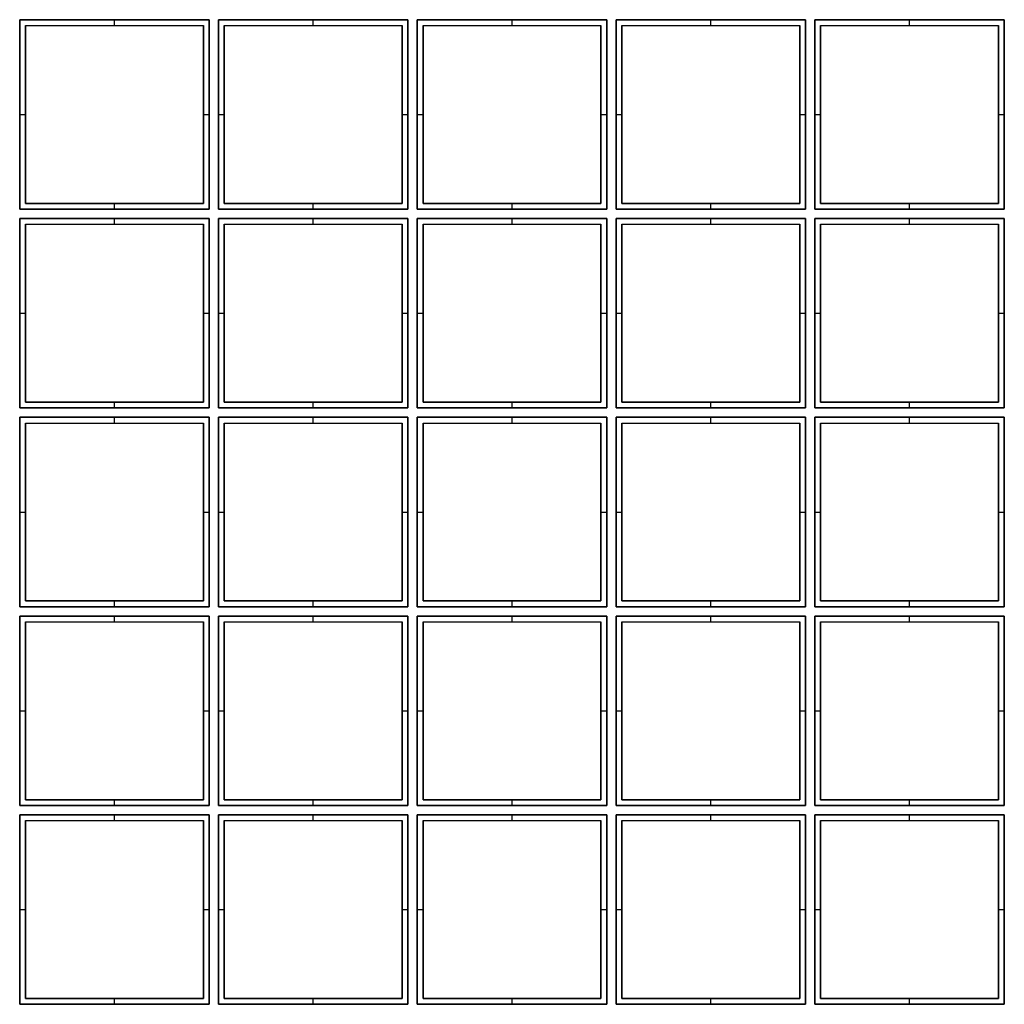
# Model space of a CAD drawing. Header units: millimetres. Extents: x -1040 to 1040, y -1040 to 1040.
import ezdxf

# ---------------------------------------------------------------- set-up
doc = ezdxf.new("R2010")
doc.units = ezdxf.units.MM
doc.layers.add('Default', color=7, linetype='Continuous', true_color=0x000000)

msp = doc.modelspace()

# ---------------------------------------------------------------- linework, layer by layer
at = {"layer": 'Default', "color": 139, "true_color": 0x16485c}
for p, q in [((-1040, 1040, 30), (-640, 1040, 30)), ((-1040, 1040, 30), (-1040, 640, 30)), ((-1028, 1028, 30), (-1028, 652, 30)), ((-1028, 1028, 30), (-652, 1028, 30)), ((-840, 1040), (-840, 1040, 60)), ((-840, 1028), (-840, 1040)), ((-840, 1028, 60), (-840, 1040, 60)), ((-840, 1028), (-840, 1028, 60)), ((-652, 652, 30), (-652, 1028, 30)), ((-640, 640, 30), (-640, 1040, 30)), ((-620, 1040, 30), (-220, 1040, 30)), ((-620, 1040, 30), (-620, 640, 30)), ((-608, 1028, 30), (-608, 652, 30)), ((-608, 1028, 30), (-232, 1028, 30)), ((-420, 1040), (-420, 1040, 60)), ((-420, 1028), (-420, 1040)), ((-420, 1028, 60), (-420, 1040, 60)), ((-420, 1028), (-420, 1028, 60)), ((-232, 652, 30), (-232, 1028, 30)), ((-220, 640, 30), (-220, 1040, 30)), ((-200, 1040, 30), (200, 1040, 30)), ((-200, 1040, 30), (-200, 640, 30)), ((-188, 1028, 30), (-188, 652, 30)), ((-188, 1028, 30), (188, 1028, 30)), ((0, 1040), (0, 1040, 60)), ((0, 1028), (0, 1040)), ((0, 1028, 60), (0, 1040, 60)), ((0, 1028), (0, 1028, 60)), ((188, 652, 30), (188, 1028, 30)), ((200, 640, 30), (200, 1040, 30)), ((220, 1040, 30), (620, 1040, 30)), ((220, 1040, 30), (220, 640, 30)), ((232, 1028, 30), (232, 652, 30)), ((232, 1028, 30), (608, 1028, 30)), ((420, 1040), (420, 1040, 60)), ((420, 1028), (420, 1040)), ((420, 1028, 60), (420, 1040, 60)), ((420, 1028), (420, 1028, 60)), ((608, 652, 30), (608, 1028, 30)), ((620, 640, 30), (620, 1040, 30)), ((640, 1040, 30), (1040, 1040, 30)), ((640, 1040, 30), (640, 640, 30)), ((652, 1028, 30), (652, 652, 30)), ((652, 1028, 30), (1028, 1028, 30)), ((840, 1040), (840, 1040, 60)), ((840, 1028), (840, 1040)), ((840, 1028, 60), (840, 1040, 60)), ((840, 1028), (840, 1028, 60)), ((1028, 652, 30), (1028, 1028, 30)), ((1040, 640, 30), (1040, 1040, 30)), ((-1040, 840), (-1040, 840, 60)), ((-1040, 840), (-1028, 840)), ((-1040, 840, 60), (-1028, 840, 60)), ((-1028, 840), (-1028, 840, 60)), ((-652, 840), (-640, 840)), ((-652, 840, 60), (-640, 840, 60)), ((-652, 840), (-652, 840, 60)), ((-640, 840), (-640, 840, 60)), ((-620, 840), (-620, 840, 60)), ((-620, 840), (-608, 840)), ((-620, 840, 60), (-608, 840, 60)), ((-608, 840), (-608, 840, 60)), ((-232, 840), (-220, 840)), ((-232, 840, 60), (-220, 840, 60)), ((-232, 840), (-232, 840, 60)), ((-220, 840), (-220, 840, 60)), ((-200, 840), (-200, 840, 60)), ((-200, 840), (-188, 840)), ((-200, 840, 60), (-188, 840, 60)), ((-188, 840), (-188, 840, 60)), ((188, 840), (200, 840)), ((188, 840, 60), (200, 840, 60)), ((188, 840), (188, 840, 60)), ((200, 840), (200, 840, 60)), ((220, 840), (220, 840, 60)), ((220, 840), (232, 840)), ((220, 840, 60), (232, 840, 60)), ((232, 840), (232, 840, 60)), ((608, 840), (620, 840)), ((608, 840, 60), (620, 840, 60)), ((608, 840), (608, 840, 60)), ((620, 840), (620, 840, 60)), ((640, 840), (640, 840, 60)), ((640, 840), (652, 840)), ((640, 840, 60), (652, 840, 60)), ((652, 840), (652, 840, 60)), ((1028, 840), (1040, 840)), ((1028, 840, 60), (1040, 840, 60)), ((1028, 840), (1028, 840, 60)), ((1040, 840), (1040, 840, 60)), ((-1028, 652, 30), (-652, 652, 30)), ((-840, 640), (-840, 652)), ((-840, 640, 60), (-840, 652, 60)), ((-840, 652, 60), (-840, 652)), ((-608, 652, 30), (-232, 652, 30)), ((-420, 640), (-420, 652)), ((-420, 640, 60), (-420, 652, 60)), ((-420, 652, 60), (-420, 652)), ((-188, 652, 30), (188, 652, 30)), ((0, 640), (0, 652)), ((0, 640, 60), (0, 652, 60)), ((0, 652, 60), (0, 652)), ((232, 652, 30), (608, 652, 30)), ((420, 640), (420, 652)), ((420, 640, 60), (420, 652, 60)), ((420, 652, 60), (420, 652)), ((652, 652, 30), (1028, 652, 30)), ((840, 640), (840, 652)), ((840, 640, 60), (840, 652, 60)), ((840, 652, 60), (840, 652)), ((-1040, 640, 30), (-640, 640, 30)), ((-840, 640, 60), (-840, 640)), ((-620, 640, 30), (-220, 640, 30)), ((-420, 640, 60), (-420, 640)), ((-200, 640, 30), (200, 640, 30)), ((0, 640, 60), (0, 640)), ((220, 640, 30), (620, 640, 30)), ((420, 640, 60), (420, 640)), ((640, 640, 30), (1040, 640, 30)), ((840, 640, 60), (840, 640)), ((-1040, 620, 30), (-640, 620, 30)), ((-1040, 620, 30), (-1040, 220, 30)), ((-1028, 608, 30), (-1028, 232, 30)), ((-1028, 608, 30), (-652, 608, 30)), ((-840, 620), (-840, 620, 60)), ((-840, 608), (-840, 620)), ((-840, 608, 60), (-840, 620, 60)), ((-840, 608), (-840, 608, 60)), ((-652, 232, 30), (-652, 608, 30)), ((-640, 220, 30), (-640, 620, 30)), ((-620, 620, 30), (-220, 620, 30)), ((-620, 620, 30), (-620, 220, 30)), ((-608, 608, 30), (-608, 232, 30)), ((-608, 608, 30), (-232, 608, 30)), ((-420, 620), (-420, 620, 60)), ((-420, 608), (-420, 620)), ((-420, 608, 60), (-420, 620, 60)), ((-420, 608), (-420, 608, 60)), ((-232, 232, 30), (-232, 608, 30)), ((-220, 220, 30), (-220, 620, 30)), ((-200, 620, 30), (200, 620, 30)), ((-200, 620, 30), (-200, 220, 30)), ((-188, 608, 30), (-188, 232, 30)), ((-188, 608, 30), (188, 608, 30)), ((0, 620), (0, 620, 60)), ((0, 608), (0, 620)), ((0, 608, 60), (0, 620, 60)), ((0, 608), (0, 608, 60)), ((188, 232, 30), (188, 608, 30)), ((200, 220, 30), (200, 620, 30)), ((220, 620, 30), (620, 620, 30)), ((220, 620, 30), (220, 220, 30)), ((232, 608, 30), (232, 232, 30)), ((232, 608, 30), (608, 608, 30)), ((420, 620), (420, 620, 60)), ((420, 608), (420, 620)), ((420, 608, 60), (420, 620, 60)), ((420, 608), (420, 608, 60)), ((608, 232, 30), (608, 608, 30)), ((620, 220, 30), (620, 620, 30)), ((640, 620, 30), (1040, 620, 30)), ((640, 620, 30), (640, 220, 30)), ((652, 608, 30), (652, 232, 30)), ((652, 608, 30), (1028, 608, 30)), ((840, 620), (840, 620, 60)), ((840, 608), (840, 620)), ((840, 608, 60), (840, 620, 60)), ((840, 608), (840, 608, 60)), ((1028, 232, 30), (1028, 608, 30)), ((1040, 220, 30), (1040, 620, 30)), ((-1040, 420), (-1040, 420, 60)), ((-1040, 420), (-1028, 420)), ((-1040, 420, 60), (-1028, 420, 60)), ((-1028, 420), (-1028, 420, 60)), ((-652, 420), (-640, 420)), ((-652, 420, 60), (-640, 420, 60)), ((-652, 420), (-652, 420, 60)), ((-640, 420), (-640, 420, 60)), ((-620, 420), (-620, 420, 60)), ((-620, 420), (-608, 420)), ((-620, 420, 60), (-608, 420, 60)), ((-608, 420), (-608, 420, 60)), ((-232, 420), (-220, 420)), ((-232, 420, 60), (-220, 420, 60)), ((-232, 420), (-232, 420, 60)), ((-220, 420), (-220, 420, 60)), ((-200, 420), (-200, 420, 60)), ((-200, 420), (-188, 420)), ((-200, 420, 60), (-188, 420, 60)), ((-188, 420), (-188, 420, 60)), ((188, 420), (200, 420)), ((188, 420, 60), (200, 420, 60)), ((188, 420), (188, 420, 60)), ((200, 420), (200, 420, 60)), ((220, 420), (220, 420, 60)), ((220, 420), (232, 420)), ((220, 420, 60), (232, 420, 60)), ((232, 420), (232, 420, 60)), ((608, 420), (620, 420)), ((608, 420, 60), (620, 420, 60)), ((608, 420), (608, 420, 60)), ((620, 420), (620, 420, 60)), ((640, 420), (640, 420, 60)), ((640, 420), (652, 420)), ((640, 420, 60), (652, 420, 60)), ((652, 420), (652, 420, 60)), ((1028, 420), (1040, 420)), ((1028, 420, 60), (1040, 420, 60)), ((1028, 420), (1028, 420, 60)), ((1040, 420), (1040, 420, 60)), ((-1028, 232, 30), (-652, 232, 30)), ((-840, 220), (-840, 232)), ((-840, 220, 60), (-840, 232, 60)), ((-840, 232, 60), (-840, 232)), ((-608, 232, 30), (-232, 232, 30)), ((-420, 220), (-420, 232)), ((-420, 220, 60), (-420, 232, 60)), ((-420, 232, 60), (-420, 232)), ((-188, 232, 30), (188, 232, 30)), ((0, 220), (0, 232)), ((0, 220, 60), (0, 232, 60)), ((0, 232, 60), (0, 232)), ((232, 232, 30), (608, 232, 30)), ((420, 220), (420, 232)), ((420, 220, 60), (420, 232, 60)), ((420, 232, 60), (420, 232)), ((652, 232, 30), (1028, 232, 30)), ((840, 220), (840, 232)), ((840, 220, 60), (840, 232, 60)), ((840, 232, 60), (840, 232)), ((-1040, 220, 30), (-640, 220, 30)), ((-840, 220, 60), (-840, 220)), ((-620, 220, 30), (-220, 220, 30)), ((-420, 220, 60), (-420, 220)), ((-200, 220, 30), (200, 220, 30)), ((0, 220, 60), (0, 220)), ((220, 220, 30), (620, 220, 30)), ((420, 220, 60), (420, 220)), ((640, 220, 30), (1040, 220, 30)), ((840, 220, 60), (840, 220)), ((-1040, 200, 30), (-640, 200, 30)), ((-1040, 200, 30), (-1040, -200, 30)), ((-1028, 188, 30), (-1028, -188, 30)), ((-1028, 188, 30), (-652, 188, 30)), ((-840, 200), (-840, 200, 60)), ((-840, 188), (-840, 200)), ((-840, 188, 60), (-840, 200, 60)), ((-840, 188), (-840, 188, 60)), ((-652, -188, 30), (-652, 188, 30)), ((-640, -200, 30), (-640, 200, 30)), ((-620, 200, 30), (-220, 200, 30)), ((-620, 200, 30), (-620, -200, 30)), ((-608, 188, 30), (-608, -188, 30)), ((-608, 188, 30), (-232, 188, 30)), ((-420, 200), (-420, 200, 60)), ((-420, 188), (-420, 200)), ((-420, 188, 60), (-420, 200, 60)), ((-420, 188), (-420, 188, 60)), ((-232, -188, 30), (-232, 188, 30)), ((-220, -200, 30), (-220, 200, 30)), ((-200, 200, 30), (200, 200, 30)), ((-200, 200, 30), (-200, -200, 30)), ((-188, 188, 30), (-188, -188, 30)), ((-188, 188, 30), (188, 188, 30)), ((0, 200), (0, 200, 60)), ((0, 188), (0, 200)), ((0, 188, 60), (0, 200, 60)), ((0, 188), (0, 188, 60)), ((188, -188, 30), (188, 188, 30)), ((200, -200, 30), (200, 200, 30)), ((220, 200, 30), (620, 200, 30)), ((220, 200, 30), (220, -200, 30)), ((232, 188, 30), (232, -188, 30)), ((232, 188, 30), (608, 188, 30)), ((420, 200), (420, 200, 60)), ((420, 188), (420, 200)), ((420, 188, 60), (420, 200, 60)), ((420, 188), (420, 188, 60)), ((608, -188, 30), (608, 188, 30)), ((620, -200, 30), (620, 200, 30)), ((640, 200, 30), (1040, 200, 30)), ((640, 200, 30), (640, -200, 30)), ((652, 188, 30), (652, -188, 30)), ((652, 188, 30), (1028, 188, 30)), ((840, 200), (840, 200, 60)), ((840, 188), (840, 200)), ((840, 188, 60), (840, 200, 60)), ((840, 188), (840, 188, 60)), ((1028, -188, 30), (1028, 188, 30)), ((1040, -200, 30), (1040, 200, 30)), ((-1040, 0), (-1040, 0, 60)), ((-1040, 0), (-1028, 0)), ((-1040, 0, 60), (-1028, 0, 60)), ((-1028, 0), (-1028, 0, 60)), ((-652, 0), (-640, 0)), ((-652, 0, 60), (-640, 0, 60)), ((-652, 0), (-652, 0, 60)), ((-640, 0), (-640, 0, 60)), ((-620, 0), (-620, 0, 60)), ((-620, 0), (-608, 0)), ((-620, 0, 60), (-608, 0, 60)), ((-608, 0), (-608, 0, 60)), ((-232, 0), (-220, 0)), ((-232, 0, 60), (-220, 0, 60)), ((-232, 0), (-232, 0, 60)), ((-220, 0), (-220, 0, 60)), ((-200, 0), (-200, 0, 60)), ((-200, 0), (-188, 0)), ((-200, 0, 60), (-188, 0, 60)), ((-188, 0), (-188, 0, 60)), ((188, 0), (200, 0)), ((188, 0, 60), (200, 0, 60)), ((188, 0), (188, 0, 60)), ((200, 0), (200, 0, 60)), ((220, 0), (220, 0, 60)), ((220, 0), (232, 0)), ((220, 0, 60), (232, 0, 60)), ((232, 0), (232, 0, 60)), ((608, 0), (620, 0)), ((608, 0, 60), (620, 0, 60)), ((608, 0), (608, 0, 60)), ((620, 0), (620, 0, 60)), ((640, 0), (640, 0, 60)), ((640, 0), (652, 0)), ((640, 0, 60), (652, 0, 60)), ((652, 0), (652, 0, 60)), ((1028, 0), (1040, 0)), ((1028, 0, 60), (1040, 0, 60)), ((1028, 0), (1028, 0, 60)), ((1040, 0), (1040, 0, 60)), ((-1040, -200, 30), (-640, -200, 30)), ((-1028, -188, 30), (-652, -188, 30)), ((-840, -200), (-840, -188)), ((-840, -200, 60), (-840, -188, 60)), ((-840, -188, 60), (-840, -188)), ((-840, -200, 60), (-840, -200)), ((-620, -200, 30), (-220, -200, 30)), ((-608, -188, 30), (-232, -188, 30)), ((-420, -200), (-420, -188)), ((-420, -200, 60), (-420, -188, 60)), ((-420, -188, 60), (-420, -188)), ((-420, -200, 60), (-420, -200)), ((-200, -200, 30), (200, -200, 30)), ((-188, -188, 30), (188, -188, 30)), ((0, -200), (0, -188)), ((0, -200, 60), (0, -188, 60)), ((0, -188, 60), (0, -188)), ((0, -200, 60), (0, -200)), ((220, -200, 30), (620, -200, 30)), ((232, -188, 30), (608, -188, 30)), ((420, -200), (420, -188)), ((420, -200, 60), (420, -188, 60)), ((420, -188, 60), (420, -188)), ((420, -200, 60), (420, -200)), ((640, -200, 30), (1040, -200, 30)), ((652, -188, 30), (1028, -188, 30)), ((840, -200), (840, -188)), ((840, -200, 60), (840, -188, 60)), ((840, -188, 60), (840, -188)), ((840, -200, 60), (840, -200)), ((-1040, -220, 30), (-640, -220, 30)), ((-1040, -220, 30), (-1040, -620, 30)), ((-840, -220), (-840, -220, 60)), ((-840, -232), (-840, -220)), ((-840, -232, 60), (-840, -220, 60)), ((-640, -620, 30), (-640, -220, 30)), ((-620, -220, 30), (-220, -220, 30)), ((-620, -220, 30), (-620, -620, 30)), ((-420, -220), (-420, -220, 60)), ((-420, -232), (-420, -220)), ((-420, -232, 60), (-420, -220, 60)), ((-220, -620, 30), (-220, -220, 30)), ((-200, -220, 30), (200, -220, 30)), ((-200, -220, 30), (-200, -620, 30)), ((0, -220), (0, -220, 60)), ((0, -232), (0, -220)), ((0, -232, 60), (0, -220, 60)), ((200, -620, 30), (200, -220, 30)), ((220, -220, 30), (620, -220, 30)), ((220, -220, 30), (220, -620, 30)), ((420, -220), (420, -220, 60)), ((420, -232), (420, -220)), ((420, -232, 60), (420, -220, 60)), ((620, -620, 30), (620, -220, 30)), ((640, -220, 30), (1040, -220, 30)), ((640, -220, 30), (640, -620, 30)), ((840, -220), (840, -220, 60)), ((840, -232), (840, -220)), ((840, -232, 60), (840, -220, 60)), ((1040, -620, 30), (1040, -220, 30)), ((-1028, -232, 30), (-1028, -608, 30)), ((-1028, -232, 30), (-652, -232, 30)), ((-840, -232), (-840, -232, 60)), ((-652, -608, 30), (-652, -232, 30)), ((-608, -232, 30), (-608, -608, 30)), ((-608, -232, 30), (-232, -232, 30)), ((-420, -232), (-420, -232, 60)), ((-232, -608, 30), (-232, -232, 30)), ((-188, -232, 30), (-188, -608, 30)), ((-188, -232, 30), (188, -232, 30)), ((0, -232), (0, -232, 60)), ((188, -608, 30), (188, -232, 30)), ((232, -232, 30), (232, -608, 30)), ((232, -232, 30), (608, -232, 30)), ((420, -232), (420, -232, 60)), ((608, -608, 30), (608, -232, 30)), ((652, -232, 30), (652, -608, 30)), ((652, -232, 30), (1028, -232, 30)), ((840, -232), (840, -232, 60)), ((1028, -608, 30), (1028, -232, 30)), ((-1040, -420), (-1040, -420, 60)), ((-1040, -420), (-1028, -420)), ((-1040, -420, 60), (-1028, -420, 60)), ((-1028, -420), (-1028, -420, 60)), ((-652, -420), (-640, -420)), ((-652, -420, 60), (-640, -420, 60)), ((-652, -420), (-652, -420, 60)), ((-640, -420), (-640, -420, 60)), ((-620, -420), (-620, -420, 60)), ((-620, -420), (-608, -420)), ((-620, -420, 60), (-608, -420, 60)), ((-608, -420), (-608, -420, 60)), ((-232, -420), (-220, -420)), ((-232, -420, 60), (-220, -420, 60)), ((-232, -420), (-232, -420, 60)), ((-220, -420), (-220, -420, 60)), ((-200, -420), (-200, -420, 60)), ((-200, -420), (-188, -420)), ((-200, -420, 60), (-188, -420, 60)), ((-188, -420), (-188, -420, 60)), ((188, -420), (200, -420)), ((188, -420, 60), (200, -420, 60)), ((188, -420), (188, -420, 60)), ((200, -420), (200, -420, 60)), ((220, -420), (220, -420, 60)), ((220, -420), (232, -420)), ((220, -420, 60), (232, -420, 60)), ((232, -420), (232, -420, 60)), ((608, -420), (620, -420)), ((608, -420, 60), (620, -420, 60)), ((608, -420), (608, -420, 60)), ((620, -420), (620, -420, 60)), ((640, -420), (640, -420, 60)), ((640, -420), (652, -420)), ((640, -420, 60), (652, -420, 60)), ((652, -420), (652, -420, 60)), ((1028, -420), (1040, -420)), ((1028, -420, 60), (1040, -420, 60)), ((1028, -420), (1028, -420, 60)), ((1040, -420), (1040, -420, 60)), ((-1040, -620, 30), (-640, -620, 30)), ((-1028, -608, 30), (-652, -608, 30)), ((-840, -620), (-840, -608)), ((-840, -620, 60), (-840, -608, 60)), ((-840, -608, 60), (-840, -608)), ((-840, -620, 60), (-840, -620)), ((-620, -620, 30), (-220, -620, 30)), ((-608, -608, 30), (-232, -608, 30)), ((-420, -620), (-420, -608)), ((-420, -620, 60), (-420, -608, 60)), ((-420, -608, 60), (-420, -608)), ((-420, -620, 60), (-420, -620)), ((-200, -620, 30), (200, -620, 30)), ((-188, -608, 30), (188, -608, 30)), ((0, -620), (0, -608)), ((0, -620, 60), (0, -608, 60)), ((0, -608, 60), (0, -608)), ((0, -620, 60), (0, -620)), ((220, -620, 30), (620, -620, 30)), ((232, -608, 30), (608, -608, 30)), ((420, -620), (420, -608)), ((420, -620, 60), (420, -608, 60)), ((420, -608, 60), (420, -608)), ((420, -620, 60), (420, -620)), ((640, -620, 30), (1040, -620, 30)), ((652, -608, 30), (1028, -608, 30)), ((840, -620), (840, -608)), ((840, -620, 60), (840, -608, 60)), ((840, -608, 60), (840, -608)), ((840, -620, 60), (840, -620)), ((-1040, -640, 30), (-640, -640, 30)), ((-1040, -640, 30), (-1040, -1040, 30)), ((-840, -640), (-840, -640, 60)), ((-840, -652), (-840, -640)), ((-840, -652, 60), (-840, -640, 60)), ((-640, -1040, 30), (-640, -640, 30)), ((-620, -640, 30), (-220, -640, 30)), ((-620, -640, 30), (-620, -1040, 30)), ((-420, -640), (-420, -640, 60)), ((-420, -652), (-420, -640)), ((-420, -652, 60), (-420, -640, 60)), ((-220, -1040, 30), (-220, -640, 30)), ((-200, -640, 30), (200, -640, 30)), ((-200, -640, 30), (-200, -1040, 30)), ((0, -640), (0, -640, 60)), ((0, -652), (0, -640)), ((0, -652, 60), (0, -640, 60)), ((200, -1040, 30), (200, -640, 30)), ((220, -640, 30), (620, -640, 30)), ((220, -640, 30), (220, -1040, 30)), ((420, -640), (420, -640, 60)), ((420, -652), (420, -640)), ((420, -652, 60), (420, -640, 60)), ((620, -1040, 30), (620, -640, 30)), ((640, -640, 30), (1040, -640, 30)), ((640, -640, 30), (640, -1040, 30)), ((840, -640), (840, -640, 60)), ((840, -652), (840, -640)), ((840, -652, 60), (840, -640, 60)), ((1040, -1040, 30), (1040, -640, 30)), ((-1028, -652, 30), (-1028, -1028, 30)), ((-1028, -652, 30), (-652, -652, 30)), ((-840, -652), (-840, -652, 60)), ((-652, -1028, 30), (-652, -652, 30)), ((-608, -652, 30), (-608, -1028, 30)), ((-608, -652, 30), (-232, -652, 30)), ((-420, -652), (-420, -652, 60)), ((-232, -1028, 30), (-232, -652, 30)), ((-188, -652, 30), (-188, -1028, 30)), ((-188, -652, 30), (188, -652, 30)), ((0, -652), (0, -652, 60)), ((188, -1028, 30), (188, -652, 30)), ((232, -652, 30), (232, -1028, 30)), ((232, -652, 30), (608, -652, 30)), ((420, -652), (420, -652, 60)), ((608, -1028, 30), (608, -652, 30)), ((652, -652, 30), (652, -1028, 30)), ((652, -652, 30), (1028, -652, 30)), ((840, -652), (840, -652, 60)), ((1028, -1028, 30), (1028, -652, 30)), ((-1040, -840), (-1040, -840, 60)), ((-1040, -840), (-1028, -840)), ((-1040, -840, 60), (-1028, -840, 60)), ((-1028, -840), (-1028, -840, 60)), ((-652, -840), (-640, -840)), ((-652, -840, 60), (-640, -840, 60)), ((-652, -840), (-652, -840, 60)), ((-640, -840), (-640, -840, 60)), ((-620, -840), (-620, -840, 60)), ((-620, -840), (-608, -840)), ((-620, -840, 60), (-608, -840, 60)), ((-608, -840), (-608, -840, 60)), ((-232, -840), (-220, -840)), ((-232, -840, 60), (-220, -840, 60)), ((-232, -840), (-232, -840, 60)), ((-220, -840), (-220, -840, 60)), ((-200, -840), (-200, -840, 60)), ((-200, -840), (-188, -840)), ((-200, -840, 60), (-188, -840, 60)), ((-188, -840), (-188, -840, 60)), ((188, -840), (200, -840)), ((188, -840, 60), (200, -840, 60)), ((188, -840), (188, -840, 60)), ((200, -840), (200, -840, 60)), ((220, -840), (220, -840, 60)), ((220, -840), (232, -840)), ((220, -840, 60), (232, -840, 60)), ((232, -840), (232, -840, 60)), ((608, -840), (620, -840)), ((608, -840, 60), (620, -840, 60)), ((608, -840), (608, -840, 60)), ((620, -840), (620, -840, 60)), ((640, -840), (640, -840, 60)), ((640, -840), (652, -840)), ((640, -840, 60), (652, -840, 60)), ((652, -840), (652, -840, 60)), ((1028, -840), (1040, -840)), ((1028, -840, 60), (1040, -840, 60)), ((1028, -840), (1028, -840, 60)), ((1040, -840), (1040, -840, 60)), ((-1040, -1040, 30), (-640, -1040, 30)), ((-1028, -1028, 30), (-652, -1028, 30)), ((-840, -1040), (-840, -1028)), ((-840, -1040, 60), (-840, -1028, 60)), ((-840, -1028, 60), (-840, -1028)), ((-840, -1040, 60), (-840, -1040)), ((-620, -1040, 30), (-220, -1040, 30)), ((-608, -1028, 30), (-232, -1028, 30)), ((-420, -1040), (-420, -1028)), ((-420, -1040, 60), (-420, -1028, 60)), ((-420, -1028, 60), (-420, -1028)), ((-420, -1040, 60), (-420, -1040)), ((-200, -1040, 30), (200, -1040, 30)), ((-188, -1028, 30), (188, -1028, 30)), ((0, -1040), (0, -1028)), ((0, -1040, 60), (0, -1028, 60)), ((0, -1028, 60), (0, -1028)), ((0, -1040, 60), (0, -1040)), ((220, -1040, 30), (620, -1040, 30)), ((232, -1028, 30), (608, -1028, 30)), ((420, -1040), (420, -1028)), ((420, -1040, 60), (420, -1028, 60)), ((420, -1028, 60), (420, -1028)), ((420, -1040, 60), (420, -1040)), ((640, -1040, 30), (1040, -1040, 30)), ((652, -1028, 30), (1028, -1028, 30)), ((840, -1040), (840, -1028)), ((840, -1040, 60), (840, -1028, 60)), ((840, -1028, 60), (840, -1028)), ((840, -1040, 60), (840, -1040))]:
    msp.add_line(p, q, dxfattribs=at)
for points in [[(-640, 1040), (-840, 1040), (-1040, 1040)], [(-1040, 1040), (-1040, 1040, 30), (-1040, 1040, 60)], [(-1040, 1040, 60), (-840, 1040, 60), (-640, 1040, 60)], [(-640, 1040), (-640, 1040, 30), (-640, 1040, 60)], [(-220, 1040), (-420, 1040), (-620, 1040)], [(-620, 1040), (-620, 1040, 30), (-620, 1040, 60)], [(-620, 1040, 60), (-420, 1040, 60), (-220, 1040, 60)], [(-220, 1040), (-220, 1040, 30), (-220, 1040, 60)], [(200, 1040), (0, 1040), (-200, 1040)], [(-200, 1040), (-200, 1040, 30), (-200, 1040, 60)], [(-200, 1040, 60), (0, 1040, 60), (200, 1040, 60)], [(200, 1040), (200, 1040, 30), (200, 1040, 60)], [(620, 1040), (420, 1040), (220, 1040)], [(220, 1040), (220, 1040, 30), (220, 1040, 60)], [(220, 1040, 60), (420, 1040, 60), (620, 1040, 60)], [(620, 1040), (620, 1040, 30), (620, 1040, 60)], [(1040, 1040), (840, 1040), (640, 1040)], [(640, 1040), (640, 1040, 30), (640, 1040, 60)], [(640, 1040, 60), (840, 1040, 60), (1040, 1040, 60)], [(1040, 1040), (1040, 1040, 30), (1040, 1040, 60)], [(-1040, 1040), (-1040, 840), (-1040, 640)], [(-1040, 640, 60), (-1040, 840, 60), (-1040, 1040, 60)], [(-1028, 1028), (-840, 1028), (-652, 1028)], [(-1028, 652), (-1028, 840), (-1028, 1028)], [(-1028, 652, 60), (-1028, 840, 60), (-1028, 1028, 60)], [(-1028, 1028, 60), (-840, 1028, 60), (-652, 1028, 60)], [(-1028, 1028, 60), (-1028, 1028, 30), (-1028, 1028)], [(-652, 1028), (-652, 840), (-652, 652)], [(-652, 1028, 60), (-652, 840, 60), (-652, 652, 60)], [(-652, 1028, 60), (-652, 1028, 30), (-652, 1028)], [(-640, 640), (-640, 840), (-640, 1040)], [(-640, 1040, 60), (-640, 840, 60), (-640, 640, 60)], [(-620, 1040), (-620, 840), (-620, 640)], [(-620, 640, 60), (-620, 840, 60), (-620, 1040, 60)], [(-608, 1028), (-420, 1028), (-232, 1028)], [(-608, 652), (-608, 840), (-608, 1028)], [(-608, 652, 60), (-608, 840, 60), (-608, 1028, 60)], [(-608, 1028, 60), (-420, 1028, 60), (-232, 1028, 60)], [(-608, 1028, 60), (-608, 1028, 30), (-608, 1028)], [(-232, 1028), (-232, 840), (-232, 652)], [(-232, 1028, 60), (-232, 840, 60), (-232, 652, 60)], [(-232, 1028, 60), (-232, 1028, 30), (-232, 1028)], [(-220, 640), (-220, 840), (-220, 1040)], [(-220, 1040, 60), (-220, 840, 60), (-220, 640, 60)], [(-200, 1040), (-200, 840), (-200, 640)], [(-200, 640, 60), (-200, 840, 60), (-200, 1040, 60)], [(-188, 1028), (0, 1028), (188, 1028)], [(-188, 652), (-188, 840), (-188, 1028)], [(-188, 652, 60), (-188, 840, 60), (-188, 1028, 60)], [(-188, 1028, 60), (0, 1028, 60), (188, 1028, 60)], [(-188, 1028, 60), (-188, 1028, 30), (-188, 1028)], [(188, 1028), (188, 840), (188, 652)], [(188, 1028, 60), (188, 840, 60), (188, 652, 60)], [(188, 1028, 60), (188, 1028, 30), (188, 1028)], [(200, 640), (200, 840), (200, 1040)], [(200, 1040, 60), (200, 840, 60), (200, 640, 60)], [(220, 1040), (220, 840), (220, 640)], [(220, 640, 60), (220, 840, 60), (220, 1040, 60)], [(232, 1028), (420, 1028), (608, 1028)], [(232, 652), (232, 840), (232, 1028)], [(232, 652, 60), (232, 840, 60), (232, 1028, 60)], [(232, 1028, 60), (420, 1028, 60), (608, 1028, 60)], [(232, 1028, 60), (232, 1028, 30), (232, 1028)], [(608, 1028), (608, 840), (608, 652)], [(608, 1028, 60), (608, 840, 60), (608, 652, 60)], [(608, 1028, 60), (608, 1028, 30), (608, 1028)], [(620, 640), (620, 840), (620, 1040)], [(620, 1040, 60), (620, 840, 60), (620, 640, 60)], [(640, 1040), (640, 840), (640, 640)], [(640, 640, 60), (640, 840, 60), (640, 1040, 60)], [(652, 1028), (840, 1028), (1028, 1028)], [(652, 652), (652, 840), (652, 1028)], [(652, 652, 60), (652, 840, 60), (652, 1028, 60)], [(652, 1028, 60), (840, 1028, 60), (1028, 1028, 60)], [(652, 1028, 60), (652, 1028, 30), (652, 1028)], [(1028, 1028), (1028, 840), (1028, 652)], [(1028, 1028, 60), (1028, 840, 60), (1028, 652, 60)], [(1028, 1028, 60), (1028, 1028, 30), (1028, 1028)], [(1040, 640), (1040, 840), (1040, 1040)], [(1040, 1040, 60), (1040, 840, 60), (1040, 640, 60)], [(-652, 652), (-840, 652), (-1028, 652)], [(-652, 652, 60), (-840, 652, 60), (-1028, 652, 60)], [(-1028, 652, 60), (-1028, 652, 30), (-1028, 652)], [(-652, 652), (-652, 652, 30), (-652, 652, 60)], [(-232, 652), (-420, 652), (-608, 652)], [(-232, 652, 60), (-420, 652, 60), (-608, 652, 60)], [(-608, 652, 60), (-608, 652, 30), (-608, 652)], [(-232, 652), (-232, 652, 30), (-232, 652, 60)], [(188, 652), (0, 652), (-188, 652)], [(188, 652, 60), (0, 652, 60), (-188, 652, 60)], [(-188, 652, 60), (-188, 652, 30), (-188, 652)], [(188, 652), (188, 652, 30), (188, 652, 60)], [(608, 652), (420, 652), (232, 652)], [(608, 652, 60), (420, 652, 60), (232, 652, 60)], [(232, 652, 60), (232, 652, 30), (232, 652)], [(608, 652), (608, 652, 30), (608, 652, 60)], [(1028, 652), (840, 652), (652, 652)], [(1028, 652, 60), (840, 652, 60), (652, 652, 60)], [(652, 652, 60), (652, 652, 30), (652, 652)], [(1028, 652), (1028, 652, 30), (1028, 652, 60)], [(-1040, 640), (-1040, 640, 30), (-1040, 640, 60)], [(-1040, 640), (-840, 640), (-640, 640)], [(-640, 640, 60), (-840, 640, 60), (-1040, 640, 60)], [(-640, 640, 60), (-640, 640, 30), (-640, 640)], [(-620, 640), (-620, 640, 30), (-620, 640, 60)], [(-620, 640), (-420, 640), (-220, 640)], [(-220, 640, 60), (-420, 640, 60), (-620, 640, 60)], [(-220, 640, 60), (-220, 640, 30), (-220, 640)], [(-200, 640), (-200, 640, 30), (-200, 640, 60)], [(-200, 640), (0, 640), (200, 640)], [(200, 640, 60), (0, 640, 60), (-200, 640, 60)], [(200, 640, 60), (200, 640, 30), (200, 640)], [(220, 640), (220, 640, 30), (220, 640, 60)], [(220, 640), (420, 640), (620, 640)], [(620, 640, 60), (420, 640, 60), (220, 640, 60)], [(620, 640, 60), (620, 640, 30), (620, 640)], [(640, 640), (640, 640, 30), (640, 640, 60)], [(640, 640), (840, 640), (1040, 640)], [(1040, 640, 60), (840, 640, 60), (640, 640, 60)], [(1040, 640, 60), (1040, 640, 30), (1040, 640)], [(-640, 620), (-840, 620), (-1040, 620)], [(-1040, 620), (-1040, 620, 30), (-1040, 620, 60)], [(-1040, 620, 60), (-840, 620, 60), (-640, 620, 60)], [(-1040, 620), (-1040, 420), (-1040, 220)], [(-1040, 220, 60), (-1040, 420, 60), (-1040, 620, 60)], [(-1028, 608), (-840, 608), (-652, 608)], [(-1028, 232), (-1028, 420), (-1028, 608)], [(-1028, 232, 60), (-1028, 420, 60), (-1028, 608, 60)], [(-1028, 608, 60), (-840, 608, 60), (-652, 608, 60)], [(-1028, 608, 60), (-1028, 608, 30), (-1028, 608)], [(-652, 608), (-652, 420), (-652, 232)], [(-652, 608, 60), (-652, 420, 60), (-652, 232, 60)], [(-652, 608, 60), (-652, 608, 30), (-652, 608)], [(-640, 220), (-640, 420), (-640, 620)], [(-640, 620), (-640, 620, 30), (-640, 620, 60)], [(-640, 620, 60), (-640, 420, 60), (-640, 220, 60)], [(-220, 620), (-420, 620), (-620, 620)], [(-620, 620), (-620, 620, 30), (-620, 620, 60)], [(-620, 620, 60), (-420, 620, 60), (-220, 620, 60)], [(-620, 620), (-620, 420), (-620, 220)], [(-620, 220, 60), (-620, 420, 60), (-620, 620, 60)], [(-608, 608), (-420, 608), (-232, 608)], [(-608, 232), (-608, 420), (-608, 608)], [(-608, 232, 60), (-608, 420, 60), (-608, 608, 60)], [(-608, 608, 60), (-420, 608, 60), (-232, 608, 60)], [(-608, 608, 60), (-608, 608, 30), (-608, 608)], [(-232, 608), (-232, 420), (-232, 232)], [(-232, 608, 60), (-232, 420, 60), (-232, 232, 60)], [(-232, 608, 60), (-232, 608, 30), (-232, 608)], [(-220, 220), (-220, 420), (-220, 620)], [(-220, 620), (-220, 620, 30), (-220, 620, 60)], [(-220, 620, 60), (-220, 420, 60), (-220, 220, 60)], [(200, 620), (0, 620), (-200, 620)], [(-200, 620), (-200, 620, 30), (-200, 620, 60)], [(-200, 620, 60), (0, 620, 60), (200, 620, 60)], [(-200, 620), (-200, 420), (-200, 220)], [(-200, 220, 60), (-200, 420, 60), (-200, 620, 60)], [(-188, 608), (0, 608), (188, 608)], [(-188, 232), (-188, 420), (-188, 608)], [(-188, 232, 60), (-188, 420, 60), (-188, 608, 60)], [(-188, 608, 60), (0, 608, 60), (188, 608, 60)], [(-188, 608, 60), (-188, 608, 30), (-188, 608)], [(188, 608), (188, 420), (188, 232)], [(188, 608, 60), (188, 420, 60), (188, 232, 60)], [(188, 608, 60), (188, 608, 30), (188, 608)], [(200, 220), (200, 420), (200, 620)], [(200, 620), (200, 620, 30), (200, 620, 60)], [(200, 620, 60), (200, 420, 60), (200, 220, 60)], [(620, 620), (420, 620), (220, 620)], [(220, 620), (220, 620, 30), (220, 620, 60)], [(220, 620, 60), (420, 620, 60), (620, 620, 60)], [(220, 620), (220, 420), (220, 220)], [(220, 220, 60), (220, 420, 60), (220, 620, 60)], [(232, 608), (420, 608), (608, 608)], [(232, 232), (232, 420), (232, 608)], [(232, 232, 60), (232, 420, 60), (232, 608, 60)], [(232, 608, 60), (420, 608, 60), (608, 608, 60)], [(232, 608, 60), (232, 608, 30), (232, 608)], [(608, 608), (608, 420), (608, 232)], [(608, 608, 60), (608, 420, 60), (608, 232, 60)], [(608, 608, 60), (608, 608, 30), (608, 608)], [(620, 220), (620, 420), (620, 620)], [(620, 620), (620, 620, 30), (620, 620, 60)], [(620, 620, 60), (620, 420, 60), (620, 220, 60)], [(1040, 620), (840, 620), (640, 620)], [(640, 620), (640, 620, 30), (640, 620, 60)], [(640, 620, 60), (840, 620, 60), (1040, 620, 60)], [(640, 620), (640, 420), (640, 220)], [(640, 220, 60), (640, 420, 60), (640, 620, 60)], [(652, 608), (840, 608), (1028, 608)], [(652, 232), (652, 420), (652, 608)], [(652, 232, 60), (652, 420, 60), (652, 608, 60)], [(652, 608, 60), (840, 608, 60), (1028, 608, 60)], [(652, 608, 60), (652, 608, 30), (652, 608)], [(1028, 608), (1028, 420), (1028, 232)], [(1028, 608, 60), (1028, 420, 60), (1028, 232, 60)], [(1028, 608, 60), (1028, 608, 30), (1028, 608)], [(1040, 220), (1040, 420), (1040, 620)], [(1040, 620), (1040, 620, 30), (1040, 620, 60)], [(1040, 620, 60), (1040, 420, 60), (1040, 220, 60)], [(-652, 232), (-840, 232), (-1028, 232)], [(-652, 232, 60), (-840, 232, 60), (-1028, 232, 60)], [(-1028, 232, 60), (-1028, 232, 30), (-1028, 232)], [(-652, 232), (-652, 232, 30), (-652, 232, 60)], [(-232, 232), (-420, 232), (-608, 232)], [(-232, 232, 60), (-420, 232, 60), (-608, 232, 60)], [(-608, 232, 60), (-608, 232, 30), (-608, 232)], [(-232, 232), (-232, 232, 30), (-232, 232, 60)], [(188, 232), (0, 232), (-188, 232)], [(188, 232, 60), (0, 232, 60), (-188, 232, 60)], [(-188, 232, 60), (-188, 232, 30), (-188, 232)], [(188, 232), (188, 232, 30), (188, 232, 60)], [(608, 232), (420, 232), (232, 232)], [(608, 232, 60), (420, 232, 60), (232, 232, 60)], [(232, 232, 60), (232, 232, 30), (232, 232)], [(608, 232), (608, 232, 30), (608, 232, 60)], [(1028, 232), (840, 232), (652, 232)], [(1028, 232, 60), (840, 232, 60), (652, 232, 60)], [(652, 232, 60), (652, 232, 30), (652, 232)], [(1028, 232), (1028, 232, 30), (1028, 232, 60)], [(-1040, 220), (-1040, 220, 30), (-1040, 220, 60)], [(-1040, 220), (-840, 220), (-640, 220)], [(-640, 220, 60), (-840, 220, 60), (-1040, 220, 60)], [(-640, 220, 60), (-640, 220, 30), (-640, 220)], [(-620, 220), (-620, 220, 30), (-620, 220, 60)], [(-620, 220), (-420, 220), (-220, 220)], [(-220, 220, 60), (-420, 220, 60), (-620, 220, 60)], [(-220, 220, 60), (-220, 220, 30), (-220, 220)], [(-200, 220), (-200, 220, 30), (-200, 220, 60)], [(-200, 220), (0, 220), (200, 220)], [(200, 220, 60), (0, 220, 60), (-200, 220, 60)], [(200, 220, 60), (200, 220, 30), (200, 220)], [(220, 220), (220, 220, 30), (220, 220, 60)], [(220, 220), (420, 220), (620, 220)], [(620, 220, 60), (420, 220, 60), (220, 220, 60)], [(620, 220, 60), (620, 220, 30), (620, 220)], [(640, 220), (640, 220, 30), (640, 220, 60)], [(640, 220), (840, 220), (1040, 220)], [(1040, 220, 60), (840, 220, 60), (640, 220, 60)], [(1040, 220, 60), (1040, 220, 30), (1040, 220)], [(-640, 200), (-840, 200), (-1040, 200)], [(-1040, 200), (-1040, 200, 30), (-1040, 200, 60)], [(-1040, 200, 60), (-840, 200, 60), (-640, 200, 60)], [(-1040, 200), (-1040, 0), (-1040, -200)], [(-1040, -200, 60), (-1040, 0, 60), (-1040, 200, 60)], [(-1028, 188), (-840, 188), (-652, 188)], [(-1028, -188), (-1028, 0), (-1028, 188)], [(-1028, -188, 60), (-1028, 0, 60), (-1028, 188, 60)], [(-1028, 188, 60), (-840, 188, 60), (-652, 188, 60)], [(-1028, 188, 60), (-1028, 188, 30), (-1028, 188)], [(-652, 188), (-652, 0), (-652, -188)], [(-652, 188, 60), (-652, 0, 60), (-652, -188, 60)], [(-652, 188, 60), (-652, 188, 30), (-652, 188)], [(-640, -200), (-640, 0), (-640, 200)], [(-640, 200), (-640, 200, 30), (-640, 200, 60)], [(-640, 200, 60), (-640, 0, 60), (-640, -200, 60)], [(-220, 200), (-420, 200), (-620, 200)], [(-620, 200), (-620, 200, 30), (-620, 200, 60)], [(-620, 200, 60), (-420, 200, 60), (-220, 200, 60)], [(-620, 200), (-620, 0), (-620, -200)], [(-620, -200, 60), (-620, 0, 60), (-620, 200, 60)], [(-608, 188), (-420, 188), (-232, 188)], [(-608, -188), (-608, 0), (-608, 188)], [(-608, -188, 60), (-608, 0, 60), (-608, 188, 60)], [(-608, 188, 60), (-420, 188, 60), (-232, 188, 60)], [(-608, 188, 60), (-608, 188, 30), (-608, 188)], [(-232, 188), (-232, 0), (-232, -188)], [(-232, 188, 60), (-232, 0, 60), (-232, -188, 60)], [(-232, 188, 60), (-232, 188, 30), (-232, 188)], [(-220, -200), (-220, 0), (-220, 200)], [(-220, 200), (-220, 200, 30), (-220, 200, 60)], [(-220, 200, 60), (-220, 0, 60), (-220, -200, 60)], [(200, 200), (0, 200), (-200, 200)], [(-200, 200), (-200, 200, 30), (-200, 200, 60)], [(-200, 200, 60), (0, 200, 60), (200, 200, 60)], [(-200, 200), (-200, 0), (-200, -200)], [(-200, -200, 60), (-200, 0, 60), (-200, 200, 60)], [(-188, 188), (0, 188), (188, 188)], [(-188, -188), (-188, 0), (-188, 188)], [(-188, -188, 60), (-188, 0, 60), (-188, 188, 60)], [(-188, 188, 60), (0, 188, 60), (188, 188, 60)], [(-188, 188, 60), (-188, 188, 30), (-188, 188)], [(188, 188), (188, 0), (188, -188)], [(188, 188, 60), (188, 0, 60), (188, -188, 60)], [(188, 188, 60), (188, 188, 30), (188, 188)], [(200, -200), (200, 0), (200, 200)], [(200, 200), (200, 200, 30), (200, 200, 60)], [(200, 200, 60), (200, 0, 60), (200, -200, 60)], [(620, 200), (420, 200), (220, 200)], [(220, 200), (220, 200, 30), (220, 200, 60)], [(220, 200, 60), (420, 200, 60), (620, 200, 60)], [(220, 200), (220, 0), (220, -200)], [(220, -200, 60), (220, 0, 60), (220, 200, 60)], [(232, 188), (420, 188), (608, 188)], [(232, -188), (232, 0), (232, 188)], [(232, -188, 60), (232, 0, 60), (232, 188, 60)], [(232, 188, 60), (420, 188, 60), (608, 188, 60)], [(232, 188, 60), (232, 188, 30), (232, 188)], [(608, 188), (608, 0), (608, -188)], [(608, 188, 60), (608, 0, 60), (608, -188, 60)], [(608, 188, 60), (608, 188, 30), (608, 188)], [(620, -200), (620, 0), (620, 200)], [(620, 200), (620, 200, 30), (620, 200, 60)], [(620, 200, 60), (620, 0, 60), (620, -200, 60)], [(1040, 200), (840, 200), (640, 200)], [(640, 200), (640, 200, 30), (640, 200, 60)], [(640, 200, 60), (840, 200, 60), (1040, 200, 60)], [(640, 200), (640, 0), (640, -200)], [(640, -200, 60), (640, 0, 60), (640, 200, 60)], [(652, 188), (840, 188), (1028, 188)], [(652, -188), (652, 0), (652, 188)], [(652, -188, 60), (652, 0, 60), (652, 188, 60)], [(652, 188, 60), (840, 188, 60), (1028, 188, 60)], [(652, 188, 60), (652, 188, 30), (652, 188)], [(1028, 188), (1028, 0), (1028, -188)], [(1028, 188, 60), (1028, 0, 60), (1028, -188, 60)], [(1028, 188, 60), (1028, 188, 30), (1028, 188)], [(1040, -200), (1040, 0), (1040, 200)], [(1040, 200), (1040, 200, 30), (1040, 200, 60)], [(1040, 200, 60), (1040, 0, 60), (1040, -200, 60)], [(-1040, -200), (-1040, -200, 30), (-1040, -200, 60)], [(-1040, -200), (-840, -200), (-640, -200)], [(-640, -200, 60), (-840, -200, 60), (-1040, -200, 60)], [(-652, -188), (-840, -188), (-1028, -188)], [(-652, -188, 60), (-840, -188, 60), (-1028, -188, 60)], [(-1028, -188, 60), (-1028, -188, 30), (-1028, -188)], [(-652, -188), (-652, -188, 30), (-652, -188, 60)], [(-640, -200, 60), (-640, -200, 30), (-640, -200)], [(-620, -200), (-620, -200, 30), (-620, -200, 60)], [(-620, -200), (-420, -200), (-220, -200)], [(-220, -200, 60), (-420, -200, 60), (-620, -200, 60)], [(-232, -188), (-420, -188), (-608, -188)], [(-232, -188, 60), (-420, -188, 60), (-608, -188, 60)], [(-608, -188, 60), (-608, -188, 30), (-608, -188)], [(-232, -188), (-232, -188, 30), (-232, -188, 60)], [(-220, -200, 60), (-220, -200, 30), (-220, -200)], [(-200, -200), (-200, -200, 30), (-200, -200, 60)], [(-200, -200), (0, -200), (200, -200)], [(200, -200, 60), (0, -200, 60), (-200, -200, 60)], [(188, -188), (0, -188), (-188, -188)], [(188, -188, 60), (0, -188, 60), (-188, -188, 60)], [(-188, -188, 60), (-188, -188, 30), (-188, -188)], [(188, -188), (188, -188, 30), (188, -188, 60)], [(200, -200, 60), (200, -200, 30), (200, -200)], [(220, -200), (220, -200, 30), (220, -200, 60)], [(220, -200), (420, -200), (620, -200)], [(620, -200, 60), (420, -200, 60), (220, -200, 60)], [(608, -188), (420, -188), (232, -188)], [(608, -188, 60), (420, -188, 60), (232, -188, 60)], [(232, -188, 60), (232, -188, 30), (232, -188)], [(608, -188), (608, -188, 30), (608, -188, 60)], [(620, -200, 60), (620, -200, 30), (620, -200)], [(640, -200), (640, -200, 30), (640, -200, 60)], [(640, -200), (840, -200), (1040, -200)], [(1040, -200, 60), (840, -200, 60), (640, -200, 60)], [(1028, -188), (840, -188), (652, -188)], [(1028, -188, 60), (840, -188, 60), (652, -188, 60)], [(652, -188, 60), (652, -188, 30), (652, -188)], [(1028, -188), (1028, -188, 30), (1028, -188, 60)], [(1040, -200, 60), (1040, -200, 30), (1040, -200)], [(-640, -220), (-840, -220), (-1040, -220)], [(-1040, -220), (-1040, -220, 30), (-1040, -220, 60)], [(-1040, -220, 60), (-840, -220, 60), (-640, -220, 60)], [(-1040, -220), (-1040, -420), (-1040, -620)], [(-1040, -620, 60), (-1040, -420, 60), (-1040, -220, 60)], [(-640, -620), (-640, -420), (-640, -220)], [(-640, -220), (-640, -220, 30), (-640, -220, 60)], [(-640, -220, 60), (-640, -420, 60), (-640, -620, 60)], [(-220, -220), (-420, -220), (-620, -220)], [(-620, -220), (-620, -220, 30), (-620, -220, 60)], [(-620, -220, 60), (-420, -220, 60), (-220, -220, 60)], [(-620, -220), (-620, -420), (-620, -620)], [(-620, -620, 60), (-620, -420, 60), (-620, -220, 60)], [(-220, -620), (-220, -420), (-220, -220)], [(-220, -220), (-220, -220, 30), (-220, -220, 60)], [(-220, -220, 60), (-220, -420, 60), (-220, -620, 60)], [(200, -220), (0, -220), (-200, -220)], [(-200, -220), (-200, -220, 30), (-200, -220, 60)], [(-200, -220, 60), (0, -220, 60), (200, -220, 60)], [(-200, -220), (-200, -420), (-200, -620)], [(-200, -620, 60), (-200, -420, 60), (-200, -220, 60)], [(200, -620), (200, -420), (200, -220)], [(200, -220), (200, -220, 30), (200, -220, 60)], [(200, -220, 60), (200, -420, 60), (200, -620, 60)], [(620, -220), (420, -220), (220, -220)], [(220, -220), (220, -220, 30), (220, -220, 60)], [(220, -220, 60), (420, -220, 60), (620, -220, 60)], [(220, -220), (220, -420), (220, -620)], [(220, -620, 60), (220, -420, 60), (220, -220, 60)], [(620, -620), (620, -420), (620, -220)], [(620, -220), (620, -220, 30), (620, -220, 60)], [(620, -220, 60), (620, -420, 60), (620, -620, 60)], [(1040, -220), (840, -220), (640, -220)], [(640, -220), (640, -220, 30), (640, -220, 60)], [(640, -220, 60), (840, -220, 60), (1040, -220, 60)], [(640, -220), (640, -420), (640, -620)], [(640, -620, 60), (640, -420, 60), (640, -220, 60)], [(1040, -620), (1040, -420), (1040, -220)], [(1040, -220), (1040, -220, 30), (1040, -220, 60)], [(1040, -220, 60), (1040, -420, 60), (1040, -620, 60)], [(-1028, -232), (-840, -232), (-652, -232)], [(-1028, -608), (-1028, -420), (-1028, -232)], [(-1028, -608, 60), (-1028, -420, 60), (-1028, -232, 60)], [(-1028, -232, 60), (-840, -232, 60), (-652, -232, 60)], [(-1028, -232, 60), (-1028, -232, 30), (-1028, -232)], [(-652, -232), (-652, -420), (-652, -608)], [(-652, -232, 60), (-652, -420, 60), (-652, -608, 60)], [(-652, -232, 60), (-652, -232, 30), (-652, -232)], [(-608, -232), (-420, -232), (-232, -232)], [(-608, -608), (-608, -420), (-608, -232)], [(-608, -608, 60), (-608, -420, 60), (-608, -232, 60)], [(-608, -232, 60), (-420, -232, 60), (-232, -232, 60)], [(-608, -232, 60), (-608, -232, 30), (-608, -232)], [(-232, -232), (-232, -420), (-232, -608)], [(-232, -232, 60), (-232, -420, 60), (-232, -608, 60)], [(-232, -232, 60), (-232, -232, 30), (-232, -232)], [(-188, -232), (0, -232), (188, -232)], [(-188, -608), (-188, -420), (-188, -232)], [(-188, -608, 60), (-188, -420, 60), (-188, -232, 60)], [(-188, -232, 60), (0, -232, 60), (188, -232, 60)], [(-188, -232, 60), (-188, -232, 30), (-188, -232)], [(188, -232), (188, -420), (188, -608)], [(188, -232, 60), (188, -420, 60), (188, -608, 60)], [(188, -232, 60), (188, -232, 30), (188, -232)], [(232, -232), (420, -232), (608, -232)], [(232, -608), (232, -420), (232, -232)], [(232, -608, 60), (232, -420, 60), (232, -232, 60)], [(232, -232, 60), (420, -232, 60), (608, -232, 60)], [(232, -232, 60), (232, -232, 30), (232, -232)], [(608, -232), (608, -420), (608, -608)], [(608, -232, 60), (608, -420, 60), (608, -608, 60)], [(608, -232, 60), (608, -232, 30), (608, -232)], [(652, -232), (840, -232), (1028, -232)], [(652, -608), (652, -420), (652, -232)], [(652, -608, 60), (652, -420, 60), (652, -232, 60)], [(652, -232, 60), (840, -232, 60), (1028, -232, 60)], [(652, -232, 60), (652, -232, 30), (652, -232)], [(1028, -232), (1028, -420), (1028, -608)], [(1028, -232, 60), (1028, -420, 60), (1028, -608, 60)], [(1028, -232, 60), (1028, -232, 30), (1028, -232)], [(-1040, -620), (-1040, -620, 30), (-1040, -620, 60)], [(-1040, -620), (-840, -620), (-640, -620)], [(-640, -620, 60), (-840, -620, 60), (-1040, -620, 60)], [(-652, -608), (-840, -608), (-1028, -608)], [(-652, -608, 60), (-840, -608, 60), (-1028, -608, 60)], [(-1028, -608, 60), (-1028, -608, 30), (-1028, -608)], [(-652, -608), (-652, -608, 30), (-652, -608, 60)], [(-640, -620, 60), (-640, -620, 30), (-640, -620)], [(-620, -620), (-620, -620, 30), (-620, -620, 60)], [(-620, -620), (-420, -620), (-220, -620)], [(-220, -620, 60), (-420, -620, 60), (-620, -620, 60)], [(-232, -608), (-420, -608), (-608, -608)], [(-232, -608, 60), (-420, -608, 60), (-608, -608, 60)], [(-608, -608, 60), (-608, -608, 30), (-608, -608)], [(-232, -608), (-232, -608, 30), (-232, -608, 60)], [(-220, -620, 60), (-220, -620, 30), (-220, -620)], [(-200, -620), (-200, -620, 30), (-200, -620, 60)], [(-200, -620), (0, -620), (200, -620)], [(200, -620, 60), (0, -620, 60), (-200, -620, 60)], [(188, -608), (0, -608), (-188, -608)], [(188, -608, 60), (0, -608, 60), (-188, -608, 60)], [(-188, -608, 60), (-188, -608, 30), (-188, -608)], [(188, -608), (188, -608, 30), (188, -608, 60)], [(200, -620, 60), (200, -620, 30), (200, -620)], [(220, -620), (220, -620, 30), (220, -620, 60)], [(220, -620), (420, -620), (620, -620)], [(620, -620, 60), (420, -620, 60), (220, -620, 60)], [(608, -608), (420, -608), (232, -608)], [(608, -608, 60), (420, -608, 60), (232, -608, 60)], [(232, -608, 60), (232, -608, 30), (232, -608)], [(608, -608), (608, -608, 30), (608, -608, 60)], [(620, -620, 60), (620, -620, 30), (620, -620)], [(640, -620), (640, -620, 30), (640, -620, 60)], [(640, -620), (840, -620), (1040, -620)], [(1040, -620, 60), (840, -620, 60), (640, -620, 60)], [(1028, -608), (840, -608), (652, -608)], [(1028, -608, 60), (840, -608, 60), (652, -608, 60)], [(652, -608, 60), (652, -608, 30), (652, -608)], [(1028, -608), (1028, -608, 30), (1028, -608, 60)], [(1040, -620, 60), (1040, -620, 30), (1040, -620)], [(-640, -640), (-840, -640), (-1040, -640)], [(-1040, -640), (-1040, -640, 30), (-1040, -640, 60)], [(-1040, -640, 60), (-840, -640, 60), (-640, -640, 60)], [(-1040, -640), (-1040, -840), (-1040, -1040)], [(-1040, -1040, 60), (-1040, -840, 60), (-1040, -640, 60)], [(-640, -1040), (-640, -840), (-640, -640)], [(-640, -640), (-640, -640, 30), (-640, -640, 60)], [(-640, -640, 60), (-640, -840, 60), (-640, -1040, 60)], [(-220, -640), (-420, -640), (-620, -640)], [(-620, -640), (-620, -640, 30), (-620, -640, 60)], [(-620, -640, 60), (-420, -640, 60), (-220, -640, 60)], [(-620, -640), (-620, -840), (-620, -1040)], [(-620, -1040, 60), (-620, -840, 60), (-620, -640, 60)], [(-220, -1040), (-220, -840), (-220, -640)], [(-220, -640), (-220, -640, 30), (-220, -640, 60)], [(-220, -640, 60), (-220, -840, 60), (-220, -1040, 60)], [(200, -640), (0, -640), (-200, -640)], [(-200, -640), (-200, -640, 30), (-200, -640, 60)], [(-200, -640, 60), (0, -640, 60), (200, -640, 60)], [(-200, -640), (-200, -840), (-200, -1040)], [(-200, -1040, 60), (-200, -840, 60), (-200, -640, 60)], [(200, -1040), (200, -840), (200, -640)], [(200, -640), (200, -640, 30), (200, -640, 60)], [(200, -640, 60), (200, -840, 60), (200, -1040, 60)], [(620, -640), (420, -640), (220, -640)], [(220, -640), (220, -640, 30), (220, -640, 60)], [(220, -640, 60), (420, -640, 60), (620, -640, 60)], [(220, -640), (220, -840), (220, -1040)], [(220, -1040, 60), (220, -840, 60), (220, -640, 60)], [(620, -1040), (620, -840), (620, -640)], [(620, -640), (620, -640, 30), (620, -640, 60)], [(620, -640, 60), (620, -840, 60), (620, -1040, 60)], [(1040, -640), (840, -640), (640, -640)], [(640, -640), (640, -640, 30), (640, -640, 60)], [(640, -640, 60), (840, -640, 60), (1040, -640, 60)], [(640, -640), (640, -840), (640, -1040)], [(640, -1040, 60), (640, -840, 60), (640, -640, 60)], [(1040, -1040), (1040, -840), (1040, -640)], [(1040, -640), (1040, -640, 30), (1040, -640, 60)], [(1040, -640, 60), (1040, -840, 60), (1040, -1040, 60)], [(-1028, -652), (-840, -652), (-652, -652)], [(-1028, -1028), (-1028, -840), (-1028, -652)], [(-1028, -1028, 60), (-1028, -840, 60), (-1028, -652, 60)], [(-1028, -652, 60), (-840, -652, 60), (-652, -652, 60)], [(-1028, -652, 60), (-1028, -652, 30), (-1028, -652)], [(-652, -652), (-652, -840), (-652, -1028)], [(-652, -652, 60), (-652, -840, 60), (-652, -1028, 60)], [(-652, -652, 60), (-652, -652, 30), (-652, -652)], [(-608, -652), (-420, -652), (-232, -652)], [(-608, -1028), (-608, -840), (-608, -652)], [(-608, -1028, 60), (-608, -840, 60), (-608, -652, 60)], [(-608, -652, 60), (-420, -652, 60), (-232, -652, 60)], [(-608, -652, 60), (-608, -652, 30), (-608, -652)], [(-232, -652), (-232, -840), (-232, -1028)], [(-232, -652, 60), (-232, -840, 60), (-232, -1028, 60)], [(-232, -652, 60), (-232, -652, 30), (-232, -652)], [(-188, -652), (0, -652), (188, -652)], [(-188, -1028), (-188, -840), (-188, -652)], [(-188, -1028, 60), (-188, -840, 60), (-188, -652, 60)], [(-188, -652, 60), (0, -652, 60), (188, -652, 60)], [(-188, -652, 60), (-188, -652, 30), (-188, -652)], [(188, -652), (188, -840), (188, -1028)], [(188, -652, 60), (188, -840, 60), (188, -1028, 60)], [(188, -652, 60), (188, -652, 30), (188, -652)], [(232, -652), (420, -652), (608, -652)], [(232, -1028), (232, -840), (232, -652)], [(232, -1028, 60), (232, -840, 60), (232, -652, 60)], [(232, -652, 60), (420, -652, 60), (608, -652, 60)], [(232, -652, 60), (232, -652, 30), (232, -652)], [(608, -652), (608, -840), (608, -1028)], [(608, -652, 60), (608, -840, 60), (608, -1028, 60)], [(608, -652, 60), (608, -652, 30), (608, -652)], [(652, -652), (840, -652), (1028, -652)], [(652, -1028), (652, -840), (652, -652)], [(652, -1028, 60), (652, -840, 60), (652, -652, 60)], [(652, -652, 60), (840, -652, 60), (1028, -652, 60)], [(652, -652, 60), (652, -652, 30), (652, -652)], [(1028, -652), (1028, -840), (1028, -1028)], [(1028, -652, 60), (1028, -840, 60), (1028, -1028, 60)], [(1028, -652, 60), (1028, -652, 30), (1028, -652)], [(-1040, -1040), (-1040, -1040, 30), (-1040, -1040, 60)], [(-1040, -1040), (-840, -1040), (-640, -1040)], [(-640, -1040, 60), (-840, -1040, 60), (-1040, -1040, 60)], [(-652, -1028), (-840, -1028), (-1028, -1028)], [(-652, -1028, 60), (-840, -1028, 60), (-1028, -1028, 60)], [(-1028, -1028, 60), (-1028, -1028, 30), (-1028, -1028)], [(-652, -1028), (-652, -1028, 30), (-652, -1028, 60)], [(-640, -1040, 60), (-640, -1040, 30), (-640, -1040)], [(-620, -1040), (-620, -1040, 30), (-620, -1040, 60)], [(-620, -1040), (-420, -1040), (-220, -1040)], [(-220, -1040, 60), (-420, -1040, 60), (-620, -1040, 60)], [(-232, -1028), (-420, -1028), (-608, -1028)], [(-232, -1028, 60), (-420, -1028, 60), (-608, -1028, 60)], [(-608, -1028, 60), (-608, -1028, 30), (-608, -1028)], [(-232, -1028), (-232, -1028, 30), (-232, -1028, 60)], [(-220, -1040, 60), (-220, -1040, 30), (-220, -1040)], [(-200, -1040), (-200, -1040, 30), (-200, -1040, 60)], [(-200, -1040), (0, -1040), (200, -1040)], [(200, -1040, 60), (0, -1040, 60), (-200, -1040, 60)], [(188, -1028), (0, -1028), (-188, -1028)], [(188, -1028, 60), (0, -1028, 60), (-188, -1028, 60)], [(-188, -1028, 60), (-188, -1028, 30), (-188, -1028)], [(188, -1028), (188, -1028, 30), (188, -1028, 60)], [(200, -1040, 60), (200, -1040, 30), (200, -1040)], [(220, -1040), (220, -1040, 30), (220, -1040, 60)], [(220, -1040), (420, -1040), (620, -1040)], [(620, -1040, 60), (420, -1040, 60), (220, -1040, 60)], [(608, -1028), (420, -1028), (232, -1028)], [(608, -1028, 60), (420, -1028, 60), (232, -1028, 60)], [(232, -1028, 60), (232, -1028, 30), (232, -1028)], [(608, -1028), (608, -1028, 30), (608, -1028, 60)], [(620, -1040, 60), (620, -1040, 30), (620, -1040)], [(640, -1040), (640, -1040, 30), (640, -1040, 60)], [(640, -1040), (840, -1040), (1040, -1040)], [(1040, -1040, 60), (840, -1040, 60), (640, -1040, 60)], [(1028, -1028), (840, -1028), (652, -1028)], [(1028, -1028, 60), (840, -1028, 60), (652, -1028, 60)], [(652, -1028, 60), (652, -1028, 30), (652, -1028)], [(1028, -1028), (1028, -1028, 30), (1028, -1028, 60)], [(1040, -1040, 60), (1040, -1040, 30), (1040, -1040)]]:
    msp.add_open_spline(points, degree=2, dxfattribs=at)

doc.saveas('drawing.dxf')
